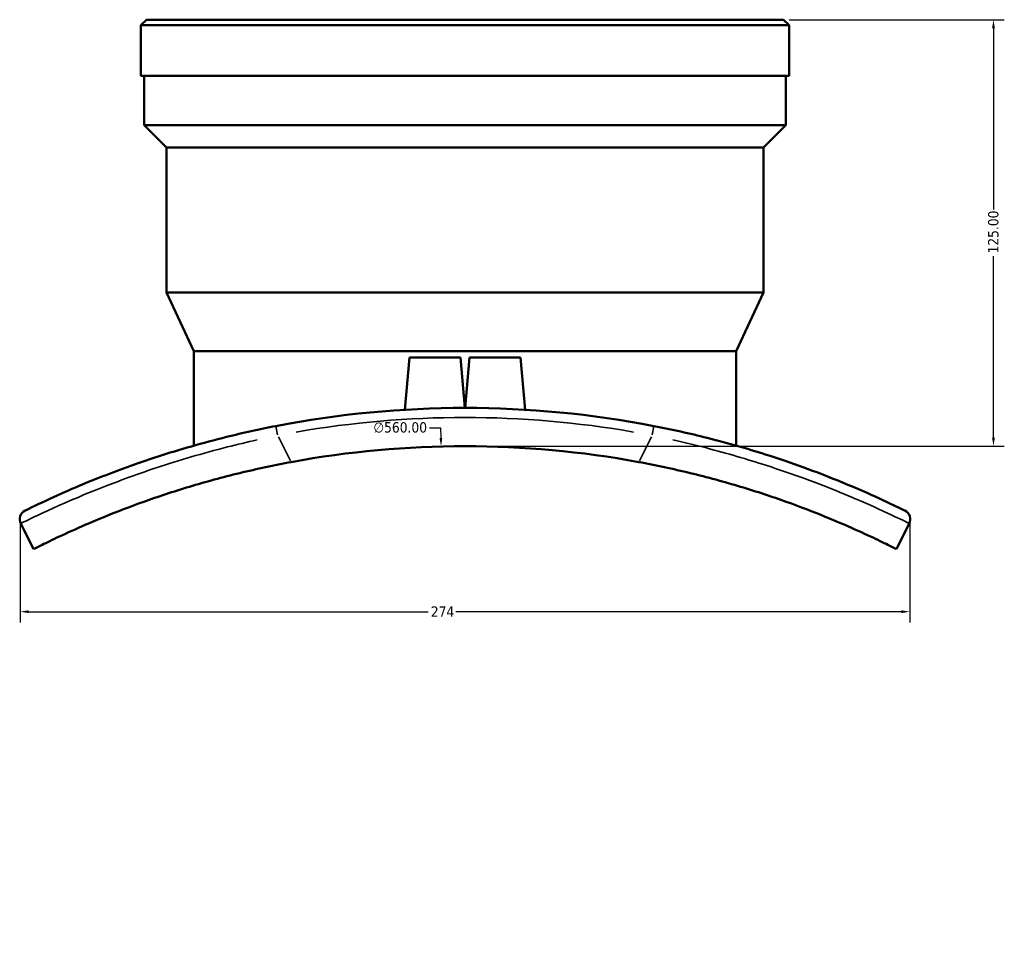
# Model space of a CAD drawing. Header units: millimetres. Extents: x -657 to 1046, y -498 to 815.
# Tile 5 of 8: x 326 to 615, y 97 to 367. Entities that reach past the tile are written whole.
import ezdxf

# ---------------------------------------------------------------- set-up
doc = ezdxf.new("R2010")
doc.units = ezdxf.units.MM
for name, color, linetype, lineweight in [('Dimension (ANSI)', 7, 'Continuous', 25), ('Visible (ANSI)', 7, 'Continuous', 50), ('Visible Narrow (ANSI)', 7, 'Continuous', 35)]:
    doc.layers.add(name, color=color, linetype=linetype, lineweight=lineweight)
doc.styles.add('Note Text (ANSI)', font='tahoma.ttf')
doc.dimstyles.new('Default - mm (ANSI)', dxfattribs={"dimtxt": 3.048, "dimasz": 2.5, "dimexe": 3.175, "dimexo": 1.6002, "dimgap": 0.8, "dimtad": 0, "dimtoh": 1, "dimrnd": 1e-08, "dimzin": 4, "dimdsep": 46, "dimtxsty": 'Note Text (ANSI)', "dimcen": 0.09, "dimdle": 10, "dimclrd": 256, "dimclre": 256, "dimclrt": 256, "dimadec": 1, "dimazin": 1, "dimtfac": 1, "dimtofl": 0, "dimtmove": 0, "dimatfit": 3, "dimfxl": 1, "dimtolj": 1, "dimtzin": 4, "dimlwd": -1, "dimlwe": -1, "dimarcsym": 0})

# ---------------------------------------------------------------- blocks, each defined once
blk = doc.blocks.new('*D6')
at = {"layer": 'Defpoints', "color": 0, "transparency": 16777216}
for p in [(449.67, 241.87), (463.67, -317.97)]:
    blk.add_point(p, dxfattribs=at)
at = {"layer": 'Dimension (ANSI)', "transparency": 16777216}
for p, q in [((446.31, 247.34), (449.53, 247.34)), ((449.53, 247.34), (449.61, 244.37)), ((456.58, -38.05), (456.76, -38.05)), ((456.67, -38.14), (456.67, -37.96))]:
    blk.add_line(p, q, dxfattribs=at)
blk.add_arc((456.67, -38.05), 280.01, 79.849, 92.0825, dxfattribs=at)
blk.add_solid([(450.02, 244.38), (449.19, 244.36), (449.67, 241.87)], dxfattribs=at)
at = {"layer": 'Dimension (ANSI)', "transparency": 16777216, "insert": (429.83, 248.98), "char_height": 3.048, "attachment_point": 1, "style": 'Note Text (ANSI)'}
blk.add_mtext('\\A1;∅560.00', dxfattribs=at)
blk = doc.blocks.new('*D7')
at = {"layer": 'Defpoints', "color": 0, "transparency": 16777216}
for p in [(326.28, 221.41), (587.06, 221.41), (326.28, 193.41)]:
    blk.add_point(p, dxfattribs=at)
at = {"layer": 'Dimension (ANSI)', "transparency": 16777216}
for p, q in [((326.28, 219.81), (326.28, 190.24)), ((587.06, 219.81), (587.06, 190.24)), ((328.78, 193.41), (445.86, 193.41)), ((584.56, 193.41), (454, 193.41))]:
    blk.add_line(p, q, dxfattribs=at)
for points in [[(328.78, 193.83), (328.78, 193), (326.28, 193.41)], [(584.56, 193.83), (584.56, 193), (587.06, 193.41)]]:
    blk.add_solid(points, dxfattribs=at)
at = {"layer": 'Dimension (ANSI)', "transparency": 16777216, "insert": (446.66, 194.97), "char_height": 3.048, "attachment_point": 1, "style": 'Note Text (ANSI)'}
blk.add_mtext('\\A1;274', dxfattribs=at)
blk = doc.blocks.new('*D12')
at = {"layer": 'Defpoints', "color": 0, "transparency": 16777216}
for p in [(550.07, 366.96), (456.67, 241.96), (611.59, 241.96)]:
    blk.add_point(p, dxfattribs=at)
at = {"layer": 'Dimension (ANSI)', "transparency": 16777216}
for p, q in [((551.67, 366.96), (614.76, 366.96)), ((611.59, 364.46), (611.59, 311.29)), ((611.59, 244.46), (611.59, 297.62)), ((458.27, 241.96), (614.76, 241.96))]:
    blk.add_line(p, q, dxfattribs=at)
for points in [[(611.17, 364.46), (612, 364.46), (611.59, 366.96)], [(611.17, 244.46), (612, 244.46), (611.59, 241.96)]]:
    blk.add_solid(points, dxfattribs=at)
at = {"layer": 'Dimension (ANSI)', "transparency": 16777216, "insert": (610, 298.42), "char_height": 3.048, "attachment_point": 1, "rotation": 90, "style": 'Note Text (ANSI)'}
blk.add_mtext('\\A1;125.00', dxfattribs=at)

msp = doc.modelspace()

# ---------------------------------------------------------------- linework, layer by layer
at = {"layer": 'Visible (ANSI)'}
for p, q in [((363.272, 366.955), (361.672, 365.355)), ((363.272, 366.955), (550.072, 366.955)), ((550.072, 366.955), (551.672, 365.355)), ((551.672, 365.355), (361.672, 365.355)), ((361.672, 350.455), (361.672, 365.355)), ((551.672, 350.455), (551.672, 365.355)), ((551.672, 350.455), (361.672, 350.455)), ((362.622, 336.005), (362.622, 350.455)), ((550.722, 336.005), (550.722, 350.455)), ((550.722, 336.005), (362.622, 336.005)), ((369.172, 329.455), (362.622, 336.005)), ((544.172, 329.455), (550.722, 336.005)), ((544.172, 329.455), (369.172, 329.455)), ((369.172, 286.955), (369.172, 329.455)), ((544.172, 286.955), (544.172, 329.455)), ((544.172, 286.955), (369.172, 286.955)), ((377.172, 269.799), (369.172, 286.955)), ((536.172, 269.799), (544.172, 286.955)), ((536.172, 269.799), (377.172, 269.799)), ((377.172, 242.093), (377.172, 269.799)), ((536.172, 242.093), (536.172, 269.799)), ((440.372, 267.955), (439.031, 252.62)), ((440.372, 267.955), (455.372, 267.955)), ((455.372, 267.955), (456.667, 253.155)), ((457.972, 267.955), (456.677, 253.155)), ((457.972, 267.955), (472.972, 267.955)), ((472.972, 267.955), (474.314, 252.62)), ((326.443, 219.262), (330.23, 211.78)), ((583.115, 211.78), (586.902, 219.262))]:
    msp.add_line(p, q, dxfattribs=at)
for centre, radius, start, end in [((456.672, -38.045), 291.2, 79.03223, 100.96777), ((456.672, -38.045), 280, 79.52173, 100.47827), ((328.941, 220.527), 2.8, 116.2888, 206.84508), ((584.403, 220.527), 2.8, 333.15492, 63.7112)]:
    msp.add_arc(centre, radius, start, end, dxfattribs=at)
for points, knots in [([(401.269, 247.836), (396.397, 246.892), (391.549, 245.822), (379.76, 242.908), (372.959, 240.941), (360.358, 236.847), (354.571, 234.722), (346.147, 231.389), (343.094, 230.108), (335.422, 226.768), (331.806, 225.035), (328.387, 223.379), (327.701, 223.037), (327.701, 223.037)], [0, 0, 0, 0, 1.4745251, 1.4745251, 3.6689403, 3.6689403, 5.8818142, 5.8818142, 7.3772525, 7.3772525, 10.1925408, 10.1925408, 12.0492586, 12.0492586, 12.0492586, 12.0492586]), ([(585.644, 223.037), (585.644, 223.037), (585.208, 223.254), (582.955, 224.352), (580.463, 225.561), (573.93, 228.524), (570.167, 230.169), (559.79, 234.362), (552.628, 237.018), (539.3, 241.243), (533.566, 242.886), (522.555, 245.653), (517.329, 246.818), (512.075, 247.836)], [0, 0, 0, 0, 1.4808032, 1.4808032, 3.8500882, 3.8500882, 5.8752922, 5.8752922, 8.6092138, 8.6092138, 10.4592784, 10.4592784, 12.0493506, 12.0493506, 12.0493506, 12.0493506]), ([(330.23, 211.78), (330.23, 211.78), (330.653, 211.995), (332.44, 212.888), (333.805, 213.565), (337.438, 215.307), (339.71, 216.372), (345.004, 218.74), (348.028, 220.042), (354.587, 222.707), (358.352, 224.162), (366.628, 227.118), (371.139, 228.617), (380.624, 231.475), (385.607, 232.836), (395.693, 235.284), (400.795, 236.369), (405.751, 237.286)], [24.4943753, 24.4943753, 24.4943753, 24.4943753, 25.9811966, 25.9811966, 27.468018, 27.468018, 28.9548393, 28.9548393, 30.4416607, 30.4416607, 31.9534723, 31.9534723, 33.4652839, 33.4652839, 34.9770954, 34.9770954, 36.488907, 36.488907, 36.488907, 36.488907]), ([(507.594, 237.286), (512.549, 236.369), (517.652, 235.284), (527.738, 232.836), (532.721, 231.475), (542.206, 228.617), (546.716, 227.118), (554.992, 224.162), (558.757, 222.707), (565.317, 220.042), (568.34, 218.74), (573.635, 216.372), (575.906, 215.307), (579.539, 213.565), (580.904, 212.888), (582.692, 211.995), (583.115, 211.78), (583.115, 211.78)], [12.4998435, 12.4998435, 12.4998435, 12.4998435, 14.0116551, 14.0116551, 15.5234666, 15.5234666, 17.0352782, 17.0352782, 18.5470898, 18.5470898, 20.0339112, 20.0339112, 21.5207325, 21.5207325, 23.0075539, 23.0075539, 24.4943753, 24.4943753, 24.4943753, 24.4943753])]:
    msp.add_open_spline(points, degree=3, knots=knots, dxfattribs=at)
at = {"layer": 'Visible Narrow (ANSI)'}
for p, q in [((401.76, 245.303), (401.271, 247.828)), ((512.073, 247.828), (511.584, 245.303)), ((405.553, 237.676), (402, 244.697)), ((511.345, 244.697), (507.791, 237.676))]:
    msp.add_line(p, q, dxfattribs=at)
msp.add_arc((456.672, -38.045), 288.4, 80.12901, 99.87099, dxfattribs=at)
for points, knots in [([(326.665, 219.372), (326.972, 219.525), (327.599, 219.833), (330.657, 221.316), (334.368, 223.098), (342.239, 226.544), (345.369, 227.867), (354.005, 231.316), (359.936, 233.521), (372.841, 237.791), (379.803, 239.854), (389.883, 242.429), (392.789, 243.126), (395.715, 243.784)], [-11.4467957, -11.4467957, -11.4467957, -11.4467957, -10.1925408, -10.1925408, -7.3772525, -7.3772525, -5.8818142, -5.8818142, -3.6689403, -3.6689403, -1.4745251, -1.4745251, -0.6024629, -0.6024629, -0.6024629, -0.6024629]), ([(517.63, 243.784), (520.943, 243.039), (524.231, 242.243), (533.523, 239.832), (539.392, 238.109), (553.041, 233.697), (560.38, 230.942), (571.021, 226.606), (574.881, 224.909), (581.584, 221.857), (584.142, 220.614), (586.093, 219.662), (586.465, 219.478), (586.68, 219.372)], [-11.4468831, -11.4468831, -11.4468831, -11.4468831, -10.4592784, -10.4592784, -8.6092138, -8.6092138, -5.8752922, -5.8752922, -3.8500882, -3.8500882, -1.4808032, -1.4808032, -0.6024675, -0.6024675, -0.6024675, -0.6024675])]:
    msp.add_open_spline(points, degree=3, knots=knots, dxfattribs=at)

# ---------------------------------------------------------------- dimensions: what is measured, and where the dimension line sits
at = {"layer": 'Dimension (ANSI)'}
for base, p1, p2, angle, override, picture, middle in [((611.588, 241.955), (550.072, 366.955), (456.672, 241.955), 90, {"dimtoh": 0, "dimdec": 2, "dimtp": 0, "dimtm": 0, "dimtdec": 2, "dimatfit": 1}, '*D12', (611.588, 304.455)), ((326.285, 193.412), (587.06, 221.412), (326.285, 221.412), 180, {"dimtoh": 0, "dimdec": 0, "dimlfac": 1.051733, "dimtp": 0, "dimtm": 0, "dimtdec": 2, "dimatfit": 1}, '*D7', (449.927, 193.412))]:
    dim = msp.add_linear_dim(base=base, p1=p1, p2=p2, angle=angle, dimstyle='Default - mm (ANSI)', override=override, dxfattribs=at)
    dim.commit()
    dim.dimension.update_dxf_attribs({"geometry": picture, "text_midpoint": middle, "dimtype": 160})
dim = msp.add_diameter_dim_2p(p1=(463.672, -317.968), p2=(449.669, 241.868), dimstyle='Default - mm (ANSI)', override={"dimtih": 1, "dimdec": 2, "dimlfac": 0.999981, "dimtp": 0, "dimtm": 0, "dimtdec": 2}, dxfattribs=at)
dim.commit()
dim.dimension.update_dxf_attribs({"geometry": '*D6', "text_midpoint": (437.671, 247.335), "dimtype": 163})

doc.saveas('drawing.dxf')
